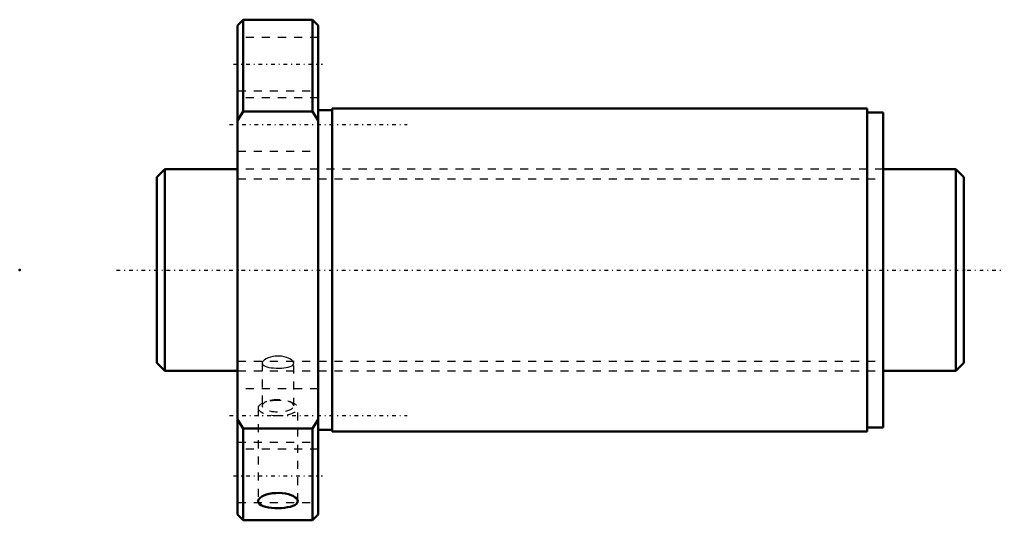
# Model space of a CAD drawing. Header units: millimetres. Extents: x -27 to 95, y -31 to 31.
import ezdxf

# ---------------------------------------------------------------- set-up
doc = ezdxf.new("R2010")
doc.units = ezdxf.units.MM
doc.linetypes.add('Center', pattern=[1.5, 0.45, -0.5, 0.05, -0.5])
doc.linetypes.add('Dashed', pattern=[2, 1, -1])
for name, color, linetype, lineweight in [('2d ConnectionPoints', 7, 'Continuous', 50), ('AM_0', 7, 'Continuous', 50), ('AM_5', 3, 'Continuous', 25), ('AM_7', 7, 'Center', 25), ('AM_9', 6, 'Dashed', 25)]:
    doc.layers.add(name, color=color, linetype=linetype, lineweight=lineweight)

# ---------------------------------------------------------------- blocks, each defined once
blk = doc.blocks.new('1_SDA_V_serieSDA2525V_3nut_0_in_SDA2525V_3G0_100LC0_0G000__4')
at = {"layer": 'AM_0'}
for p, q in [((0.7, 31), (0, 30.3)), ((9.3, 31), (0.7, 31)), ((0.7, 31), (0.7, 19.62)), ((10, 30.3), (9.3, 31)), ((9.3, 31), (9.3, 19.62)), ((0, 30.3), (0, -30.3)), ((10, 30.3), (10, -30.3)), ((0, 18.5), (0.7, 19.62)), ((0.7, 19.62), (9.3, 19.62)), ((9.3, 19.62), (10, 18.5)), ((11.7, 19.8), (10, 19.8)), ((11.7, 20), (11.7, -20)), ((78, 20), (11.7, 20)), ((78, 20), (78, -20)), ((80, 19.5), (78, 19.5)), ((80, 19.5), (80, -19.5)), ((0.7, -19.62), (0, -18.5)), ((10, -18.5), (9.3, -19.62)), ((78, -19.5), (80, -19.5)), ((0.7, -19.62), (0.7, -31)), ((9.3, -19.62), (0.7, -19.62)), ((9.3, -19.62), (9.3, -31)), ((10, -19.8), (11.7, -19.8)), ((11.7, -20), (78, -20)), ((0, -30.3), (0.7, -31)), ((9.3, -31), (10, -30.3)), ((0.7, -31), (9.3, -31))]:
    blk.add_line(p, q, dxfattribs=at)
for points in [[(7.46, -28.64), (7.42, -28.48), (7.32, -28.32), (7.15, -28.16), (6.92, -28.02), (6.64, -27.89), (6.31, -27.78), (5.94, -27.69), (5.54, -27.64), (5.13, -27.61), (4.72, -27.62), (4.31, -27.65), (3.93, -27.72), (3.57, -27.81), (3.26, -27.93), (2.99, -28.07), (2.78, -28.22), (2.64, -28.38), (2.56, -28.54), (2.54, -28.64)], [(2.54, -28.64), (2.55, -28.7), (2.61, -28.85), (2.73, -28.99), (2.92, -29.12), (3.17, -29.23), (3.47, -29.32), (3.82, -29.4), (4.2, -29.45), (4.6, -29.48), (5.01, -29.49), (5.43, -29.48), (5.83, -29.45), (6.2, -29.39), (6.54, -29.32), (6.84, -29.22), (7.09, -29.11), (7.28, -28.98), (7.4, -28.84), (7.46, -28.64)]]:
    blk.add_lwpolyline(points, dxfattribs=at)
at = {"layer": 'AM_7'}
for p, q in [((-0.5, 25.5), (10.5, 25.5)), ((-1, 18.03), (21, 18.03)), ((-1, -18.03), (21, -18.03)), ((-0.5, -25.5), (10.5, -25.5))]:
    blk.add_line(p, q, dxfattribs=at)
at = {"layer": 'AM_9'}
for p, q in [((10, 28.8), (0, 28.8)), ((0, 22.2), (10, 22.2)), ((10, 21.33), (0, 21.33)), ((0, 14.73), (10, 14.73)), ((80, 12.5), (0, 12.5)), ((3.05, -11.55), (3.05, -16.82)), ((6.95, -16.82), (6.95, -11.55)), ((0, -12.5), (80, -12.5)), ((10, -14.73), (0, -14.73)), ((3.64, -16.29), (3.29, -16.42)), ((6.71, -16.42), (6.36, -16.29)), ((2.54, -17.09), (2.54, -28.64)), ((7.46, -28.64), (7.46, -17.09)), ((0, -21.33), (10, -21.33)), ((10, -22.2), (0, -22.2)), ((0, -28.8), (10, -28.8))]:
    blk.add_line(p, q, dxfattribs=at)
for points in [[(5, -10.66), (4.67, -10.68), (4.36, -10.72), (4.06, -10.79), (3.79, -10.88), (3.55, -10.99), (3.35, -11.11), (3.2, -11.24), (3.1, -11.37), (3.05, -11.5), (3.05, -11.55)], [(6.95, -11.55), (6.93, -11.43), (6.85, -11.3), (6.72, -11.16), (6.54, -11.04), (6.32, -10.92), (6.06, -10.82), (5.77, -10.74), (5.46, -10.69), (5, -10.66)], [(3.05, -11.55), (3.06, -11.63), (3.12, -11.74), (3.24, -11.84), (3.4, -11.93), (3.61, -12), (3.86, -12.06), (4.14, -12.1), (4.45, -12.13), (4.77, -12.15), (5.1, -12.15), (5.42, -12.14), (5.73, -12.12), (6.02, -12.08), (6.28, -12.03), (6.51, -11.96), (6.7, -11.88), (6.83, -11.79), (6.92, -11.68), (6.95, -11.55), (6.95, -11.55)]]:
    blk.add_lwpolyline(points, dxfattribs=at)
for centre, major_axis, start_param, end_param in [((5, -17.09), (2.46, 0), 3.141593, 7.853982), ((5, -17.09), (2.46, 0), 1.570796, 3.141593), ((5, -16.82), (1.95, 0), 2.341474, 6.283185), ((5, -16.82), (1.95, 0), 1.570796, 2.341474), ((5, -16.82), (1.95, 0), 0, 1.570796)]:
    blk.add_ellipse(centre, major_axis=major_axis, ratio=0.382683, start_param=start_param, end_param=end_param, dxfattribs=at)
blk = doc.blocks.new('2_000SDA2525V_30Shaft_0_in_SDA2525V_3G0_100LC0_0G000__4')
at = {"layer": 'AM_0'}
for p, q in [((-9, 12.5), (-10, 11.5)), ((0, 12.5), (-9, 12.5)), ((-9, 12.5), (-9, -12.5)), ((89, 12.5), (80, 12.5)), ((90, 11.5), (89, 12.5)), ((89, 12.5), (89, -12.5)), ((-10, 11.5), (-10, -11.5)), ((90, 11.5), (90, -11.5)), ((-10, -11.5), (-9, -12.5)), ((89, -12.5), (90, -11.5)), ((-9, -12.5), (0, -12.5)), ((80, -12.5), (89, -12.5))]:
    blk.add_line(p, q, dxfattribs=at)
at = {"layer": 'AM_5', "linetype": 'Dashed'}
for p, q in [((0, 11.273), (80, 11.273)), ((0, -11.273), (80, -11.273))]:
    blk.add_line(p, q, dxfattribs=at)
at = {"layer": 'AM_7'}
blk.add_line((-15, 0), (95, 0), dxfattribs=at)
at = {"layer": 'AM_9'}
for p, q in [((80, 12.5), (0, 12.5)), ((0, -12.5), (80, -12.5))]:
    blk.add_line(p, q, dxfattribs=at)

msp = doc.modelspace()

# ---------------------------------------------------------------- linework, layer by layer
at = {"layer": '2d ConnectionPoints'}
for p in [(-27, 0), (0, 0), (90, 0)]:
    msp.add_point(p, dxfattribs=at)

# ---------------------------------------------------------------- block references
for name in ['1_SDA_V_serieSDA2525V_3nut_0_in_SDA2525V_3G0_100LC0_0G000__4', '2_000SDA2525V_30Shaft_0_in_SDA2525V_3G0_100LC0_0G000__4']:
    msp.add_blockref(name, (0, 0))

doc.saveas('drawing.dxf')
